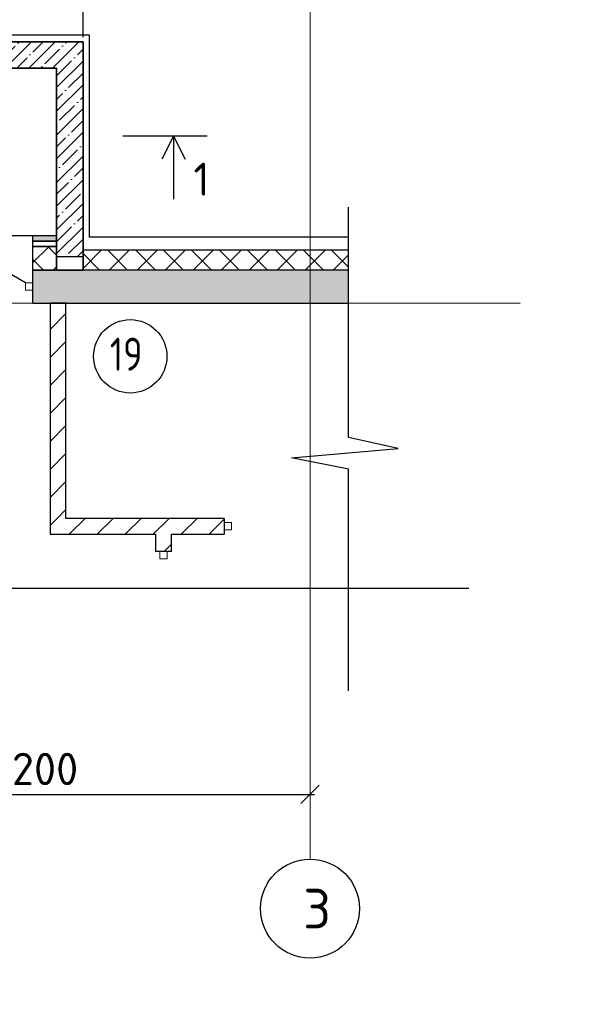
# Model space of a CAD drawing. Header units: millimetres. Extents: x 125896 to 2572636, y -120305 to 130347.
# Tile 102 of 256: x 291915 to 296156, y 102235 to 109692. Entities that reach past the tile are written whole.
import ezdxf

# ---------------------------------------------------------------- set-up
doc = ezdxf.new("R2010")
doc.units = ezdxf.units.MM
for name, pattern in [('CENTER', [2, 1.25, -0.25, 0.25, -0.25]), ('CENTER2', [28.575, 19.05, -3.175, 3.175, -3.175]), ('DASHED', [7, 5, -2, 0])]:
    doc.linetypes.add(name, pattern=pattern)
for name, color, linetype, lineweight in [('0 Фундамент', 5, 'Continuous', 30), ('Standard', 7, 'Continuous', 25), ('Навесной фасад', 7, 'Continuous', 25), ('Надписи', 7, 'Continuous', 25), ('ОСИ', 7, 'CENTER', 15), ('Столовая Двери и окна', 7, 'Continuous', 15)]:
    doc.layers.add(name, color=color, linetype=linetype, lineweight=lineweight)
doc.layers.add('СПДС_Оси', color=7, linetype='Continuous')
doc.layers.add('ФВ-2', color=7, linetype='Continuous')
doc.layers.add('Стена_ бетон не несущ.', color=7, linetype='Continuous', lineweight=35, true_color=0xb4b496)
doc.layers.add('Стена_ бетон несущ.', color=7, linetype='Continuous', lineweight=70, true_color=0xb4b496)
doc.styles.add('Century Gothic', font='isocpeur.ttf')
doc.styles.get("Standard").update_dxf_attribs({"font": 'isocpeur.ttf'})
doc.styles.add('ГОСТ', font='isocpeur.ttf')
doc.dimstyles.new('Осевые', dxfattribs={"dimscale": 0.7, "dimtxt": 450, "dimasz": 400, "dimexe": 100, "dimexo": 100, "dimgap": 100, "dimtad": 1, "dimdec": 0, "dimzin": 0, "dimdsep": 46, "dimtxsty": 'Standard', "dimblk": 'OBLIQUE', "dimcen": 9, "dimdle": 100, "dimazin": 0, "dimtm": 1e-09, "dimtfac": 1, "dimtdec": 0, "dimtofl": 0, "dimtmove": 0, "dimatfit": 3, "dimfxl": 1, "dimtolj": 1, "dimtzin": 0, "dimarcsym": 0})
pattern_1 = [(45, (281101.68, 111152.22), (-212.132, 212.132), []), (45, (280995.6, 111258.28), (-212.132, 212.132), [])]
pattern_2 = [(45, (281101.68, 111152.22), (-106.066, 106.066), []), (135, (281101.68, 111152.22), (-106.066, -106.066), [])]

# ---------------------------------------------------------------- blocks, each defined once
blk = doc.blocks.new('Д4_$F2', base_point=(0, -55.1))
at = {"layer": 'Standard', "color": 7, "linetype": 'Continuous', "lineweight": 13, "transparency": 33554687}
for p, q in [((1000, 0.9), (944, 0.9)), ((944, 0.9), (944, -55.1)), ((1000, -55.1), (1000, 0.9)), ((944, -55.1), (1000, -55.1))]:
    blk.add_line(p, q, dxfattribs=at)
blk = doc.blocks.new('m_1_$F1', base_point=(0, -55.58))
at = {"layer": 'Standard', "color": 7, "linetype": 'Continuous', "lineweight": 13, "transparency": 33554687}
for p, q in [((56, 0.42), (0, 0.42)), ((0, 0.42), (0, -55.58)), ((56, -55.58), (56, 0.42)), ((0, -55.58), (56, -55.58))]:
    blk.add_line(p, q, dxfattribs=at)
blk = doc.blocks.new('дверь1_3_$F2', base_point=(0, -55.4))
at = {"layer": 'Standard', "color": 7, "linetype": 'Continuous', "lineweight": 13, "transparency": 33554687}
for p, q in [((800, 0.6), (744, 0.6)), ((744, 0.6), (744, -55.4)), ((800, -55.4), (800, 0.6)), ((744, -55.4), (800, -55.4))]:
    blk.add_line(p, q, dxfattribs=at)
blk = doc.blocks.new('_OBLIQUE')
at = {"color": 0, "linetype": 'ByBlock'}
blk.add_line((-0.5, -0.5), (0.5, 0.5), dxfattribs=at)
blk = doc.blocks.new('*D25')
at = {"layer": 'Defpoints', "color": 0, "linetype": 'ByBlock', "lineweight": 20, "ltscale": 13, "transparency": 16777216}
for p in [(289915.2, 103825), (294115.2, 103825), (294115.2, 103825)]:
    blk.add_point(p, dxfattribs=at)
at = {"layer": 'ОСИ', "color": 0, "linetype": 'ByBlock', "lineweight": -2, "ltscale": 13, "transparency": 16777216}
blk.add_line((289880.2, 103825), (294150.2, 103825), dxfattribs=at)
at = {"layer": 'ОСИ', "color": 0, "linetype": 'ByBlock', "lineweight": -2, "ltscale": 13, "transparency": 16777216, "xscale": 140, "yscale": 140, "zscale": 140, "rotation": 180}
blk.add_blockref('_OBLIQUE', (289915.2, 103825), dxfattribs=at)
at = {"layer": 'ОСИ', "color": 0, "linetype": 'ByBlock', "lineweight": -2, "ltscale": 13, "transparency": 16777216, "xscale": 140, "yscale": 140, "zscale": 140}
blk.add_blockref('_OBLIQUE', (294115.2, 103825), dxfattribs=at)
at = {"layer": 'ОСИ', "color": 0, "linetype": 'ByBlock', "ltscale": 13, "transparency": 16777216, "insert": (292015.2, 104017.5), "char_height": 245, "width": 583.333, "attachment_point": 5}
blk.add_mtext('\\A1;4200', dxfattribs=at)
blk = doc.blocks.new('*D30')
at = {"layer": 'Defpoints', "color": 0, "linetype": 'ByBlock', "lineweight": 20, "ltscale": 13, "transparency": 16777216}
for p in [(292395.2, 110400.3), (285695.2, 109525.3), (292395.2, 109525.3)]:
    blk.add_point(p, dxfattribs=at)
at = {"layer": 'ОСИ', "color": 0, "linetype": 'ByBlock', "lineweight": -2, "ltscale": 13, "transparency": 16777216}
for p, q in [((285695.2, 109560.3), (285695.2, 110435.3)), ((292395.2, 109560.3), (292395.2, 110435.3)), ((285660.2, 110400.3), (292430.2, 110400.3))]:
    blk.add_line(p, q, dxfattribs=at)
at = {"layer": 'ОСИ', "color": 0, "linetype": 'ByBlock', "lineweight": -2, "ltscale": 13, "transparency": 16777216, "xscale": 140, "yscale": 140, "zscale": 140, "rotation": 180}
blk.add_blockref('_OBLIQUE', (285695.2, 110400.3), dxfattribs=at)
at = {"layer": 'ОСИ', "color": 0, "linetype": 'ByBlock', "lineweight": -2, "ltscale": 13, "transparency": 16777216, "xscale": 140, "yscale": 140, "zscale": 140}
blk.add_blockref('_OBLIQUE', (292395.2, 110400.3), dxfattribs=at)
at = {"layer": 'ОСИ', "color": 0, "linetype": 'ByBlock', "ltscale": 13, "transparency": 16777216, "insert": (289045.2, 110592.8), "char_height": 245, "attachment_point": 5}
blk.add_mtext('\\A1;6700', dxfattribs=at)

msp = doc.modelspace()

# ---------------------------------------------------------------- hatches: boundary and pattern name
at = {"layer": 'Навесной фасад', "linetype": 'Continuous', "lineweight": 25, "true_color": 0x939598, "transparency": 33554687}
msp.add_hatch(color=252, dxfattribs=at).paths.add_polyline_path([(292195.2, 108055.3), (292015.2, 108055.3), (292015.2, 108015.3), (292195.2, 108015.3)])
h = msp.add_hatch(dxfattribs=at)
h.set_pattern_fill('__________6', color=252, scale=100, style=0, pattern_type=2)
h.set_pattern_definition(pattern_2)
h.paths.add_polyline_path([(292015.2, 107975.3), (292015.2, 107795.3), (292195.2, 107795.3), (292195.2, 107975.3)], flags=0)
h = msp.add_hatch(dxfattribs=at)
h.set_pattern_fill('__________6', color=252, scale=100, style=0, pattern_type=2)
h.set_pattern_definition(pattern_2)
h.paths.add_polyline_path([(292395.2, 107795.3), (294407.8, 107795.3), (294407.8, 107945.3), (292395.2, 107945.3)])
at = {"layer": 'Стена_ бетон не несущ.', "linetype": 'Continuous', "lineweight": 25, "true_color": 0x939598, "transparency": 33554687}
h = msp.add_hatch(dxfattribs=at)
h.set_pattern_fill('__________301', color=252, scale=100, style=0, pattern_type=2)
h.set_pattern_definition(pattern_1)
h.paths.add_polyline_path([(292265.2, 105915.3), (292265.2, 107545.3), (292145.2, 107545.3), (292145.2, 105915.3)], flags=0)
h = msp.add_hatch(dxfattribs=at)
h.set_pattern_fill('__________301', color=252, scale=100, style=0, pattern_type=2)
h.set_pattern_definition(pattern_1)
h.paths.add_polyline_path([(292145.2, 105795.3), (293465.2, 105795.3), (293465.2, 105915.3), (292145.2, 105915.3)], flags=0)
h = msp.add_hatch(dxfattribs=at)
h.set_pattern_fill('__________301', color=252, scale=100, style=0, pattern_type=2)
h.set_pattern_definition(pattern_1)
h.paths.add_polyline_path([(293065.2, 105665.3), (293065.2, 105795.3), (292945.2, 105795.3), (292945.2, 105665.3)], flags=0)
at = {"layer": 'Стена_ бетон несущ.', "linetype": 'Continuous', "lineweight": 25, "true_color": 0x939598, "transparency": 33554687}
msp.add_hatch(color=252, dxfattribs=at).paths.add_polyline_path([(294407.8, 107795.3), (292015.2, 107795.3), (292015.2, 107545.3), (294407.8, 107545.3)])
at = {"layer": 'ФВ-2', "lineweight": 20, "true_color": 0x000000}
h = msp.add_hatch(dxfattribs=at)
h.set_pattern_fill('ANSI35', color=18, scale=20)
h.paths.add_polyline_path([(285695.2, 109325.3), (285695.2, 109525.3), (292395.2, 109525.3), (292395.2, 107895.3), (292195.2, 107895.3), (292195.2, 109325.3)])
h = msp.add_hatch(dxfattribs=at)
h.set_pattern_fill('ANSI35', color=18, scale=20)
h.paths.add_polyline_path([(285895.2, 109325.3), (292195.2, 109325.3), (292195.2, 109525.3), (285895.2, 109525.3)], flags=0)
h = msp.add_hatch(dxfattribs=at)
h.set_pattern_fill('ANSI35', color=18, scale=20)
h.paths.add_polyline_path([(292395.2, 107795.3), (292395.2, 109525.3), (292195.2, 109525.3), (292195.2, 107795.3)], flags=0)

# ---------------------------------------------------------------- linework, layer by layer
at = {"layer": '0 Фундамент', "linetype": 'DASHED', "lineweight": 0}
for points, elevation in [([(292445.3, 108045.3), (292445.3, 109575.3), (285645.2, 109575.3)], -3460), ([(294407.8, 108045.3), (292445.3, 108045.3)], -360)]:
    msp.add_lwpolyline(points, dxfattribs=dict(at, elevation=elevation))
at = {"layer": 'Навесной фасад', "color": 252, "linetype": 'Continuous', "lineweight": 25, "true_color": 0x939598, "transparency": 33554687}
for p, q in [((292015.2, 108055.3), (291015.2, 108055.3)), ((292015.2, 108015.3), (292015.2, 108055.3)), ((292195.2, 108055.3), (292015.2, 108055.3)), ((292195.2, 108015.3), (292195.2, 108055.3)), ((292015.2, 107975.3), (292015.2, 108015.3)), ((292015.2, 108015.3), (292195.2, 108015.3)), ((292195.2, 108015.3), (292015.2, 108015.3)), ((292015.2, 107975.3), (292195.2, 107975.3)), ((292015.2, 107795.3), (292015.2, 107975.3)), ((292195.2, 107975.3), (292015.2, 107975.3)), ((292195.2, 107975.3), (292195.2, 108015.3)), ((292195.2, 107795.3), (292195.2, 107975.3)), ((294407.8, 107945.3), (292395.2, 107945.3)), ((292395.2, 107945.3), (292395.2, 107795.3)), ((292015.2, 107795.3), (292195.2, 107795.3))]:
    msp.add_line(p, q, dxfattribs=at)
at = {"layer": 'Надписи', "color": 252, "linetype": 'Continuous', "lineweight": 25, "true_color": 0x939598, "transparency": 33554687}
msp.add_circle((292753.1, 107142.4), 277.9, dxfattribs=at)
at = {"layer": 'ОСИ', "color": 16, "linetype": 'CENTER2', "lineweight": 15, "ltscale": 0.2, "transparency": 33554687}
for p, q in [((294115.2, 110031.3), (294115.2, 103334.9)), ((273073.4, 107545.3), (295711, 107545.3))]:
    msp.add_line(p, q, dxfattribs=at)
at = {"layer": 'СПДС_Оси', "linetype": 'Continuous', "lineweight": 25, "ltscale": 150}
msp.add_circle((294115.2, 102959.9), 375, dxfattribs=at)
at = {"layer": 'Стена_ бетон не несущ.', "color": 252, "linetype": 'Continuous', "lineweight": 25, "true_color": 0x939598, "transparency": 33554687}
for p, q in [((292265.2, 107545.3), (292145.2, 107545.3)), ((292145.2, 107545.3), (292145.2, 105915.3)), ((292265.2, 105915.3), (292265.2, 107545.3)), ((292145.2, 105915.3), (292145.2, 105795.3)), ((293465.2, 105915.3), (292265.2, 105915.3)), ((293465.2, 105915.3), (293465.2, 105795.3)), ((292145.2, 105795.3), (292945.2, 105795.3)), ((292945.2, 105795.3), (292945.2, 105665.3)), ((293065.2, 105665.3), (293065.2, 105795.3)), ((293065.2, 105795.3), (293465.2, 105795.3)), ((293065.2, 105665.3), (292945.2, 105665.3))]:
    msp.add_line(p, q, dxfattribs=at)
at = {"layer": 'Стена_ бетон несущ.', "color": 7, "linetype": 'Continuous', "lineweight": 35, "transparency": 33554687}
for p, q in [((292195.2, 109525.3), (285895.2, 109525.3)), ((292395.2, 109525.3), (292195.2, 109525.3)), ((292395.2, 107895.3), (292395.2, 109525.3)), ((285895.2, 109325.3), (292195.2, 109325.3)), ((292195.2, 109325.3), (292195.2, 107895.3))]:
    msp.add_line(p, q, dxfattribs=at)
at = {"layer": 'Стена_ бетон несущ.', "color": 252, "linetype": 'Continuous', "lineweight": 25, "true_color": 0x939598, "transparency": 33554687}
for p, q in [((291959.2, 107698.3), (291190.2, 108142.3)), ((292195.2, 108055.3), (292195.2, 108015.3)), ((292195.2, 108015.3), (292195.2, 107975.3)), ((292195.2, 107975.3), (292195.2, 107795.3)), ((292395.2, 107795.3), (292395.2, 107945.3)), ((292015.2, 107545.3), (292015.2, 107795.3)), ((292195.2, 107795.3), (292015.2, 107795.3)), ((292195.2, 107795.3), (292395.2, 107795.3)), ((294407.8, 107795.3), (292195.2, 107795.3)), ((292015.2, 107545.3), (292145.2, 107545.3)), ((292145.2, 107545.3), (292265.2, 107545.3)), ((292265.2, 107545.3), (294407.8, 107545.3))]:
    msp.add_line(p, q, dxfattribs=at)
at = {"layer": 'Столовая Двери и окна', "color": 18, "lineweight": 30, "true_color": 0x000000}
for p, q in [((293336.1, 108810.3, -360), (292697.6, 108810.3, -360)), ((293080.3, 108810.3, -360), (292992.3, 108635.2, -360)), ((293080.3, 108810.3, -360), (293080.3, 108331.8, -360)), ((293080.3, 108810.3, -360), (293168.3, 108635.2, -360))]:
    msp.add_line(p, q, dxfattribs=at)
at = {"layer": 'Столовая Двери и окна', "color": 18, "lineweight": 25, "true_color": 0x000000}
for p, q in [((294407.8, 106527.5), (294407.8, 108271.4)), ((294784.3, 106445.2), (294407.8, 106527.5)), ((293975.6, 106373.3), (294784.3, 106445.2)), ((294407.8, 106288.3), (293975.6, 106373.3)), ((294407.8, 104608.2), (294407.8, 106288.3)), ((284538.9, 105387.6), (295318, 105387.6))]:
    msp.add_line(p, q, dxfattribs=at)
at = {"layer": 'Столовая Двери и окна', "color": 5, "lineweight": 30, "elevation": -360}
msp.add_lwpolyline([(294407.8, 108045.3), (292445.3, 108045.3), (292445.3, 109575.3), (285645.2, 109575.3), (285645.2, 108045.3), (282715.8, 108045.3), (282715.8, 109575.3), (276215.2, 109575.3), (276215.2, 108045.3), (275015.3, 108045.3), (275015.3, 105387.6)], dxfattribs=at)
at = {"layer": 'Столовая Двери и окна', "color": 18, "lineweight": 25, "true_color": 0x000000}
msp.add_lwpolyline([(285695.2, 109325.3), (285695.2, 109525.3), (292395.2, 109525.3), (292395.2, 107895.3), (292195.2, 107895.3), (292195.2, 109325.3), (285695.2, 109325.3)], close=True, dxfattribs=at)
at = {"layer": 'Столовая Двери и окна', "color": 18, "lineweight": 20, "true_color": 0x000000}
for points in [[(292395.2, 107895.3), (292195.2, 107895.3), (292195.2, 107795.3), (292395.2, 107795.3)], [(292195.2, 107895.3), (292395.2, 107895.3), (292395.2, 107795.3), (292195.2, 107795.3)]]:
    msp.add_lwpolyline(points, close=True, dxfattribs=at)

# ---------------------------------------------------------------- block references
at = {"layer": 'Стена_ бетон не несущ.', "color": 252, "linetype": 'Continuous', "lineweight": 25, "true_color": 0x939598, "transparency": 33554687}
msp.add_blockref('m_1_$F1', (293465.2, 105827.3), dxfattribs=at)
at = {"layer": 'Стена_ бетон несущ.', "color": 252, "linetype": 'Continuous', "lineweight": 25, "true_color": 0x939598, "transparency": 33554687, "xscale": -1}
for name, p, rotation in [('дверь1_3_$F2', (291215.2, 107698.3), 180), ('Д4_$F2', (292977.2, 104665.3), 270)]:
    msp.add_blockref(name, p, dxfattribs=dict(at, rotation=rotation))

# ---------------------------------------------------------------- texts
at = {"insert": (226281.3, 113282.4), "char_height": 250, "attachment_point": 1, "style": 'ГОСТ'}
msp.add_mtext_dynamic_manual_height_columns('\\A1;\\pi9384.38;{\\H1.5152x;\\P\\pi1250;Общие указания\\P\\pi250;}1.^IРабочая документация разработана в соответствии с заданием на проектирование, требованиями действующих технических регламентов, стандартов, сводов правил и других документов, содержащих установленные требования.\\P2.^IРабочая документация выполнена в соответствии со следующими нормативными и техническими документами:\\P-^IСП 20.13330.2016 "Нагрузки и Воздействия";\\P-^IСП 63.13330.2012 "Бетонные и железобетонные конструкции. Основные положения";\\P-^IСП 22.13330.2016 "Основания зданий и сооружений";\\P-^IСП 45.13330.2012 "Земляные сооружения, основания и фундаменты".\\P3.   За относительную отметку 0,000 принята отметка чистого пола первого этажа.\\P4.^IПеречень видов работ, для которых необходимо составлять акты освидетельствования скрытых работ:\\P-^Iармирование конструкций;\\P-^Iосвидетельствование опалубки перед бетонированием;\\P-^Iвыполнение сварочных работ;\\P-^Iотбор контрольных проб бетона;\\P-^Iсоответствие законченных железобетонных конструкций проекту с отображением качества работ;\\P-^Iустройство монолитных конструкций, выполняемых в зимнее время;  \\P\\pi0;  -    устройство гидроизоляции;\\P\\pi250;-^Iуплотнение грунтов и обратную засыпку.\\PЗапрещается выполнение последующих работ при отсутствии актов освидетельствования предшествующих скрытых работ во всех случаях.\\P\\pi0;        5. Проект рассчитан на производство работ в период положительных температур. В случае выполнения работ при отрицательных температурах необходимо выполнять требования СНиП часть 3 по производству работ и ППР.\\P        6. При минимальной температуре воздуха до минус 15°С допускается: выдерживание бетона в конструкции методом термоса, при предварительном разогреве бетонной смеси, форсированный электроразогрев бетона в конструкции с повторным уплотнением.\\P\\pi250;При минимальной температуре воздуха до минус 25°С допускается: обогрев бетона в греющей опалубке с помощью низкотемпературных электронагревателей, электродный сквозной прогрев бетона, электрообогрев с помощью греющего провода.\\P\\pi0;7. При отрицательной температуре воздуха уплотнение грунта обратной засыпки в траншеях должно \\Pосуществляться до достижения коэффициента уплотнения 0,98. \\PВремя уплотнения грунта в зависимости от температуры воздуха: \\P\\pi250;-^Iпри t{\\H0.7x;\\So^ ;}-5, 90-120 минут; при t{\\H0.7x;\\So^ ;\\H1.42857x;-10, 60-90 минут; }при t{\\H0.7x;\\So^ ;\\H1.42857x;-20, 40-60 минут; }при t{\\H0.7x;\\So^ ;\\H1.42857x;-30, 20-30 минут;\\P\\pi0;Работы по выполнению насыпей и обратных засыпок при отрицательных температурах должны производить с учетом следующих требований:\\P\\pi250;-^Iподготовку поверхности (основания) насыпи и обратных засыпок следует выполнять с полным удалением снега, льда, промерзшего слоя слабого и пучинистого грунта на всю его глубину;\\P-^Iотсыпку в насыпь и обратные засыпки грунтов необходимо производить при их природной влажности и в талом состоянии с содержанием комьев мерзлого грунта, не превышающим требований, приведенных в приложении М СП 45.13330.2017. Свод правил. Земляные сооружения, основания и фундаменты., и, как правило, на не промерзшие ранее отсыпанные и уплотненные слои. В отдельных случаях при согласовании с автором проекта допускается грунты отсыпать на непучинистые грунты, промерзшие на глубину не более 15 см;\\P-^Iпри пониженной влажности отсыпанных грунтов для их уплотнения следует применять более тяжелое грунтоуплотняющее оборудование; \\P-^Iработы по отсыпке и уплотнению каждого слоя должны выполнять в течение одной рабочей смены; - при выполнении насыпей из глинистых грунтов при обильном снеговыпадении все работы должны быть прекращены; - перерывы в работах по выполнению насыпей и обратных засыпок допускаются только при условиях, что за время перерыва глубина промерзания ранее уплотненных пучинистых грунтов не превысит 15 см или на время перерыва ранее уплотненные грунты утепляются специальными средствами (например, маловлажным рыхлым грунтом, который в последующем удаляется); - все работы по отсыпке грунтов и их уплотнению выполняют с повышенной интенсивностью.}', width=20474.372, gutter_width=5800, heights=[24436.9], dxfattribs=at)
at = {"layer": 'Надписи', "color": 252, "linetype": 'Continuous', "lineweight": 25, "true_color": 0x939598, "transparency": 33554687, "insert": (292598.7, 107033.6), "char_height": 250, "width": 408.664, "attachment_point": 7, "style": 'Century Gothic'}
msp.add_mtext('\\W0.80;19', dxfattribs=at)
at = {"layer": 'СПДС_Оси', "linetype": 'Continuous', "lineweight": 25, "ltscale": 150, "insert": (294063.3, 103110.1), "char_height": 300, "width": 205.296, "attachment_point": 1}
msp.add_mtext('3', dxfattribs=at)
at = {"layer": 'Столовая Двери и окна', "color": 18, "true_color": 0x000000}
msp.add_text('1', height=250, dxfattribs=at).set_placement((293231.1, 108358.9, -360))

# ---------------------------------------------------------------- dimensions: what is measured, and where the dimension line sits
at = {"layer": 'ОСИ', "linetype": 'ByBlock', "ltscale": 13}
dim = msp.add_linear_dim(base=(292395.2, 110400.3), p1=(285695.2, 109525.3), p2=(292395.2, 109525.3), dimstyle='Осевые', override={"dimtxt": 350, "dimasz": 200, "dimexe": 50, "dimexo": 50, "dimdle": 50, "dimtmove": 1}, dxfattribs=at)
dim.commit()
dim.dimension.update_dxf_attribs({"geometry": '*D30', "text_midpoint": (289045.2, 110592.8)})
dim = msp.add_linear_dim(base=(294115.2, 103825), p1=(289915.2, 103825), p2=(294115.2, 103825), dimstyle='Осевые', override={"dimtxt": 350, "dimasz": 200, "dimexe": 50, "dimexo": 50, "dimdle": 50, "dimtmove": 1}, dxfattribs=at)
dim.commit()
dim.dimension.update_dxf_attribs({"geometry": '*D25', "text_midpoint": (292015.2, 103825), "dimtype": 160})

doc.saveas('drawing.dxf')
